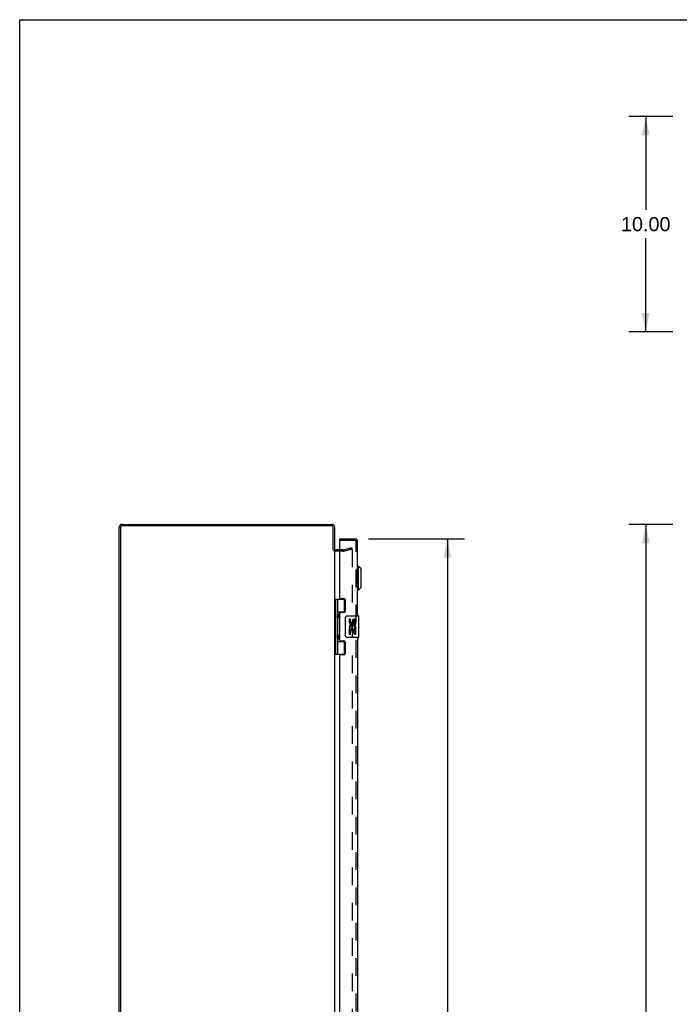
# Model space of a CAD drawing. Header units: inches. Extents: x 0 to 149, y 0 to 96.
# Tile 12 of 16: x 0 to 31, y 51 to 96. Entities that reach past the tile are written whole.
import ezdxf

# ---------------------------------------------------------------- set-up
doc = ezdxf.new("R2010")
doc.units = ezdxf.units.IN
doc.header["$LTSCALE"] = 8.201754
doc.header["$MEASUREMENT"] = 0
doc.linetypes.add('HIDDEN', pattern=[0.2, 0.1, -0.1])
doc.layers.get('0').update_dxf_attribs({"linetype": 'CONTINUOUS'})
for name, color, linetype in [('DEFAULT_2', 8, 'HIDDEN'), ('DIMENSIONS', 7, 'CONTINUOUS'), ('DOOR_ASSEMBLY', 7, 'CONTINUOUS')]:
    doc.layers.add(name, color=color, linetype=linetype)
doc.styles.get("Standard").update_dxf_attribs({"font": 'arial.ttf'})
doc.dimstyles.new('DIMSTYLE_1', dxfattribs={"dimtxt": 0.657895, "dimasz": 0.877193, "dimexe": 0.09, "dimexo": 0.07, "dimgap": 0.0375, "dimtad": 0, "dimtih": 1, "dimtoh": 1, "dimzin": 4, "dimdsep": 46, "dimtxsty": 'Standard', "dimblk": '_FILLED', "dimblk1": '_FILLED', "dimblk2": '_FILLED', "dimcen": 0.09, "dimadec": 3, "dimazin": 1, "dimtfac": 1, "dimtdec": 3, "dimtofl": 0, "dimtmove": 0, "dimatfit": 3, "dimldrblk": '_FILLED', "dimfxl": 0, "dimtolj": 1, "dimtzin": 4, "dimarcsym": 0})

# ---------------------------------------------------------------- blocks, each defined once
blk = doc.blocks.new('_FILLED')
at = {"color": 0, "linetype": 'ByBlock'}
blk.add_solid([(0, 0), (-1, 0.2), (-1, -0.2)], dxfattribs=at)
blk = doc.blocks.new('*D3')
at = {"layer": 'DIMENSIONS', "color": 2, "linetype": 'Continuous'}
for p, q in [((30.324, 91.997), (28.279, 91.997)), ((29.069, 91.997), (29.069, 87.655)), ((29.069, 81.997), (29.069, 86.339)), ((30.324, 81.997), (28.279, 81.997))]:
    blk.add_line(p, q, dxfattribs=at)
at = {"layer": 'DIMENSIONS', "color": 2, "linetype": 'Continuous', "xscale": 0.8771929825, "yscale": 0.8771929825, "zscale": 0.8771929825}
for p, rotation in [((29.069, 91.997), 90), ((29.069, 81.997), 270)]:
    blk.add_blockref('_FILLED', p, dxfattribs=dict(at, rotation=rotation))
at = {"layer": 'DIMENSIONS', "color": 2, "linetype": 'Continuous', "insert": (29.069, 87.326), "char_height": 0.6579, "width": 2.29896, "attachment_point": 2, "line_spacing_factor": 0.9}
blk.add_mtext('10.00', dxfattribs=at)
blk = doc.blocks.new('*D4')
at = {"layer": 'DIMENSIONS', "color": 2, "linetype": 'Continuous'}
for p, q in [((16.189, 72.377), (20.647, 72.377)), ((19.857, 72.377), (19.857, 50.191)), ((19.857, 25.727), (19.857, 47.889)), ((16.189, 25.727), (20.647, 25.727))]:
    blk.add_line(p, q, dxfattribs=at)
at = {"layer": 'DIMENSIONS', "color": 2, "linetype": 'Continuous', "xscale": 0.8771929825, "yscale": 0.8771929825, "zscale": 0.8771929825}
for p, rotation in [((19.857, 72.377), 90), ((19.857, 25.727), 270)]:
    blk.add_blockref('_FILLED', p, dxfattribs=dict(at, rotation=rotation))
at = {"layer": 'DIMENSIONS', "color": 2, "linetype": 'Continuous', "insert": (19.857, 49.862), "char_height": 0.6579, "width": 2.75386, "attachment_point": 2, "line_spacing_factor": 0.9}
blk.add_mtext('46.65\\PDOOR', dxfattribs=at)
blk = doc.blocks.new('*D9')
at = {"layer": 'DIMENSIONS', "color": 2, "linetype": 'Continuous'}
for p, q in [((30.324, 73.052), (28.284, 73.052)), ((29.074, 73.052), (29.074, 49.71)), ((29.074, 25.052), (29.074, 48.394)), ((30.324, 25.052), (28.284, 25.052))]:
    blk.add_line(p, q, dxfattribs=at)
at = {"layer": 'DIMENSIONS', "color": 2, "linetype": 'Continuous', "xscale": 0.8771929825, "yscale": 0.8771929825, "zscale": 0.8771929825}
for p, rotation in [((29.074, 73.052), 90), ((29.074, 25.052), 270)]:
    blk.add_blockref('_FILLED', p, dxfattribs=dict(at, rotation=rotation))
at = {"layer": 'DIMENSIONS', "color": 2, "linetype": 'Continuous', "insert": (29.074, 49.381), "char_height": 0.6579, "width": 2.29896, "attachment_point": 2, "line_spacing_factor": 0.9}
blk.add_mtext('48.00', dxfattribs=at)

msp = doc.modelspace()

# ---------------------------------------------------------------- linework, layer by layer
at = {"color": 7, "linetype": 'Continuous'}
for p, q in [((0, 0), (0, 96.491)), ((0, 96.491), (149.123, 96.491))]:
    msp.add_line(p, q, dxfattribs=at)
at = {"color": 3, "linetype": 'Continuous'}
for p, q in [((4.624, 25.188), (4.624, 72.916)), ((4.687, 72.909), (4.687, 25.195)), ((4.76, 73.052), (14.507, 73.052)), ((14.481, 72.989), (4.767, 72.989)), ((14.561, 71.875), (14.561, 72.909)), ((14.624, 72.935), (14.624, 71.877)), ((14.624, 71.85), (14.624, 26.254)), ((14.867, 71.877), (14.666, 71.877))]:
    msp.add_line(p, q, dxfattribs=at)
for centre, radius, start, end in [((4.76, 72.916), 0.136, 90, 180), ((4.767, 72.909), 0.08, 90, 180), ((14.481, 72.909), 0.08, 0, 90), ((14.507, 72.935), 0.117, 0, 90), ((14.666, 71.919), 0.042, 180, 270)]:
    msp.add_arc(centre, radius, start, end, dxfattribs=at)
at = {"layer": 'DEFAULT_2', "color": 8, "linetype": 'HIDDEN'}
for p, q in [((15.025, 71.802), (14.666, 71.802)), ((15.025, 71.877), (14.867, 71.877)), ((15.031, 71.878), (15.417, 71.982)), ((15.051, 71.806), (15.437, 71.909)), ((15.437, 71.909), (15.417, 71.982)), ((15.437, 71.878), (15.437, 26.227))]:
    msp.add_line(p, q, dxfattribs=at)
for points in [[(15.413, 71.897), (15.415, 71.897), (15.417, 71.897), (15.418, 71.898)], [(15.417, 71.897), (15.416, 71.897), (15.415, 71.897), (15.414, 71.897), (15.414, 71.897), (15.413, 71.897)], [(15.437, 71.878), (15.437, 71.878), (15.437, 71.879), (15.437, 71.88), (15.437, 71.881), (15.436, 71.882), (15.436, 71.882), (15.436, 71.883), (15.436, 71.884), (15.436, 71.885), (15.435, 71.886), (15.435, 71.886), (15.435, 71.887), (15.434, 71.888), (15.434, 71.888), (15.433, 71.889), (15.433, 71.89), (15.432, 71.89), (15.432, 71.891), (15.431, 71.892), (15.431, 71.892), (15.43, 71.893), (15.429, 71.893), (15.429, 71.894), (15.428, 71.894), (15.427, 71.895), (15.427, 71.895), (15.426, 71.895), (15.425, 71.896), (15.425, 71.896), (15.424, 71.896), (15.423, 71.897), (15.422, 71.897), (15.421, 71.897), (15.421, 71.897), (15.42, 71.897), (15.419, 71.897), (15.418, 71.897), (15.418, 71.898)], [(15.418, 71.898), (15.419, 71.897), (15.421, 71.897), (15.422, 71.897), (15.424, 71.896), (15.426, 71.895), (15.428, 71.894), (15.429, 71.893), (15.431, 71.892), (15.432, 71.89), (15.433, 71.889), (15.434, 71.887), (15.435, 71.885), (15.436, 71.883), (15.436, 71.882), (15.437, 71.88), (15.437, 71.878)]]:
    msp.add_lwpolyline(points, dxfattribs=at)
for centre, radius, start, end in [((14.666, 71.919), 0.117, 213.0998, 270), ((15.025, 71.902), 0.025, 270, 285), ((15.025, 71.902), 0.1, 270, 285)]:
    msp.add_arc(centre, radius, start, end, dxfattribs=at)
at = {"layer": 'DOOR_ASSEMBLY', "color": 7, "linetype": 'Continuous'}
for p, q in [((14.867, 72.302), (14.867, 72.377)), ((14.882, 72.302), (14.867, 72.302)), ((15.732, 71.1), (15.692, 71.1)), ((15.732, 69.997), (15.732, 71.1)), ((15.85, 70.982), (15.732, 71.1)), ((15.85, 70.116), (15.85, 70.982)), ((15.732, 69.997), (15.692, 69.997)), ((15.85, 70.116), (15.732, 69.997)), ((14.624, 69.582), (15.109, 69.582)), ((14.663, 69.582), (14.663, 67.023)), ((14.762, 69.582), (14.762, 68.894)), ((15.082, 68.991), (15.082, 69.582)), ((14.762, 68.991), (15.109, 68.991)), ((14.762, 68.694), (14.762, 67.91)), ((14.779, 68.865), (14.779, 68.864)), ((14.779, 68.724), (14.779, 68.864)), ((14.779, 68.724), (14.779, 68.723)), ((15.051, 68.982), (15.051, 68.96)), ((15.051, 68.982), (15.103, 68.982)), ((15.127, 67.902), (15.127, 68.702)), ((15.227, 68.802), (15.737, 68.802)), ((15.303, 68.648), (15.303, 68.512)), ((15.365, 68.648), (15.303, 68.648)), ((15.365, 68.512), (15.365, 68.648)), ((15.752, 67.817), (15.752, 68.787)), ((15.303, 68.187), (15.303, 67.956)), ((15.321, 68.187), (15.303, 68.187)), ((15.355, 68.187), (15.383, 68.206)), ((15.355, 68.187), (15.615, 68.187)), ((15.431, 68.574), (15.431, 68.505)), ((15.491, 68.512), (15.491, 68.554)), ((15.546, 68.223), (15.604, 68.198)), ((15.554, 68.417), (15.554, 68.554)), ((15.554, 68.417), (15.615, 68.417)), ((15.615, 68.417), (15.615, 68.574)), ((15.615, 68.234), (15.615, 68.287)), ((15.615, 67.956), (15.615, 68.187)), ((14.762, 67.71), (14.762, 67.023)), ((14.779, 67.881), (14.779, 67.88)), ((14.779, 67.74), (14.779, 67.88)), ((14.779, 67.74), (14.779, 67.739)), ((15.737, 67.802), (15.227, 67.802)), ((15.303, 67.956), (15.365, 67.956)), ((15.365, 67.956), (15.365, 68.124)), ((15.365, 68.124), (15.431, 68.124)), ((15.431, 68.124), (15.431, 67.988)), ((15.431, 67.988), (15.491, 67.988)), ((15.491, 67.988), (15.491, 68.124)), ((15.491, 68.124), (15.554, 68.124)), ((15.554, 67.956), (15.554, 68.124)), ((15.554, 67.956), (15.615, 67.956)), ((14.762, 67.613), (15.109, 67.613)), ((15.051, 67.645), (15.051, 67.622)), ((15.103, 67.622), (15.051, 67.622)), ((15.082, 67.023), (15.082, 67.613)), ((14.624, 67.023), (15.109, 67.023))]:
    msp.add_line(p, q, dxfattribs=at)
at = {"layer": 'DOOR_ASSEMBLY', "color": 3, "linetype": 'Continuous'}
for p, q in [((14.867, 72.377), (15.575, 72.377)), ((14.867, 69.644), (14.867, 72.287)), ((15.692, 68.802), (15.692, 72.26)), ((14.898, 69.613), (15.055, 69.613)), ((15.117, 69.551), (15.117, 69.022)), ((14.867, 67.676), (14.867, 68.929)), ((15.055, 68.96), (14.898, 68.96)), ((15.692, 67.802), (15.692, 49.552)), ((14.898, 67.645), (15.055, 67.645)), ((15.117, 67.583), (15.117, 67.054)), ((14.867, 50.394), (14.867, 66.961)), ((15.055, 66.992), (14.898, 66.992))]:
    msp.add_line(p, q, dxfattribs=at)
at = {"layer": 'DOOR_ASSEMBLY', "color": 8, "linetype": 'HIDDEN'}
for p, q in [((15.575, 72.302), (14.882, 72.302)), ((15.617, 25.844), (15.617, 72.26))]:
    msp.add_line(p, q, dxfattribs=at)
at = {"layer": 'DOOR_ASSEMBLY', "color": 7, "linetype": 'Continuous'}
for points in [[(14.762, 68.938), (14.763, 68.93), (14.765, 68.92), (14.768, 68.91), (14.772, 68.899), (14.777, 68.887), (14.781, 68.875), (14.786, 68.863), (14.791, 68.852), (14.795, 68.84), (14.799, 68.829), (14.802, 68.817), (14.804, 68.806), (14.805, 68.794), (14.804, 68.783), (14.802, 68.771), (14.799, 68.76), (14.795, 68.748), (14.791, 68.737), (14.786, 68.725), (14.781, 68.713), (14.777, 68.701), (14.772, 68.69), (14.768, 68.679), (14.765, 68.668), (14.763, 68.659), (14.762, 68.65)], [(15.127, 68.702), (15.127, 68.709), (15.128, 68.715), (15.129, 68.721), (15.13, 68.727), (15.132, 68.733), (15.134, 68.738)], [(14.762, 67.954), (14.763, 67.946), (14.765, 67.936), (14.768, 67.926), (14.772, 67.915), (14.777, 67.903), (14.781, 67.891), (14.786, 67.879), (14.791, 67.868), (14.795, 67.856), (14.799, 67.845), (14.802, 67.833), (14.804, 67.822), (14.805, 67.81), (14.804, 67.799), (14.802, 67.787), (14.799, 67.776), (14.795, 67.764), (14.791, 67.753), (14.786, 67.741), (14.781, 67.729), (14.777, 67.717), (14.772, 67.706), (14.768, 67.695), (14.765, 67.684), (14.763, 67.675), (14.762, 67.666)], [(15.134, 67.866), (15.132, 67.872), (15.13, 67.878), (15.129, 67.884), (15.128, 67.89), (15.127, 67.896), (15.127, 67.902)]]:
    msp.add_lwpolyline(points, dxfattribs=at)
at = {"layer": 'DOOR_ASSEMBLY', "color": 3, "linetype": 'Continuous'}
for centre, radius, start, end in [((14.882, 72.287), 0.015, 90, 180), ((15.575, 72.26), 0.117, 0, 90), ((14.898, 69.644), 0.031, 180, 270), ((15.055, 69.551), 0.062, 0, 90), ((14.898, 68.929), 0.031, 90, 180), ((15.055, 69.022), 0.062, 270, 360), ((14.898, 67.676), 0.031, 180, 270), ((15.055, 67.583), 0.062, 0, 90), ((14.898, 66.961), 0.031, 90, 180), ((15.055, 67.054), 0.062, 270, 360)]:
    msp.add_arc(centre, radius, start, end, dxfattribs=at)
at = {"layer": 'DOOR_ASSEMBLY', "color": 8, "linetype": 'HIDDEN'}
msp.add_arc((15.575, 72.26), 0.042, 0, 90, dxfattribs=at)
at = {"layer": 'DOOR_ASSEMBLY', "color": 7, "linetype": 'Continuous'}
for centre, radius, start, end in [((14.689, 68.864), 0.09, 0.672, 35.1877), ((14.689, 68.724), 0.09, 324.8123, 359.328), ((15.227, 68.702), 0.1, 90, 158.7946), ((15.523, 68.554), 0.0943, 71.7267, 167.4338), ((15.523, 68.554), 0.0943, 12.5402, 71.701), ((15.737, 68.787), 0.015, 0, 90), ((15.456, 68.26), 0.154, 161.4199, 206.1963), ((15.397, 68.512), 0.0943, 180, 360), ((15.46, 68.26), 0.157, 9.7031, 161.8791), ((15.46, 68.26), 0.157, 205.737, 207.8532), ((15.397, 68.512), 0.0314, 180, 261.2295), ((15.46, 68.26), 0.0943, 336.5966, 215.1122), ((15.396, 68.517), 0.0362, 263.4285, 341.7628), ((15.523, 68.554), 0.0314, 0, 180.0485), ((15.46, 68.26), 0.157, 336.5966, 350.2969), ((14.689, 67.88), 0.09, 0.672, 35.1877), ((14.689, 67.74), 0.09, 324.8123, 359.328), ((15.227, 67.902), 0.1, 201.205, 270), ((15.737, 67.817), 0.015, 270, 360)]:
    msp.add_arc(centre, radius, start, end, dxfattribs=at)
for centre in [(14.851, 68.794), (14.851, 67.81)]:
    msp.add_ellipse(centre, major_axis=(0, 0.188), ratio=0.5625, start_param=1.007189, end_param=2.134404, dxfattribs=at)

# ---------------------------------------------------------------- dimensions: what is measured, and where the dimension line sits
at = {"layer": 'DIMENSIONS', "color": 2, "linetype": 'Continuous'}
for base, p1, p2, angle, picture, middle in [((29.069, 81.997), (30.394, 91.997), (30.394, 81.997), 270, '*D3', (29.097, 86.993)), ((29.074, 73.052), (30.394, 25.052), (30.394, 73.052), 90, '*D9', (29.057, 49.049))]:
    dim = msp.add_linear_dim(base=base, p1=p1, p2=p2, angle=angle, dimstyle='DIMSTYLE_1', dxfattribs=at)
    dim.commit()
    dim.dimension.update_dxf_attribs({"geometry": picture, "text_midpoint": middle, "dimtype": 160})
dim = msp.add_linear_dim(base=(19.857, 25.727), p1=(16.119, 72.377), p2=(16.119, 25.727), angle=270, text='<>\\PDOOR', dimstyle='DIMSTYLE_1', dxfattribs=at)
dim.commit()
dim.dimension.update_dxf_attribs({"geometry": '*D4', "text_midpoint": (19.857, 49.04), "dimtype": 160})

doc.saveas('drawing.dxf')
